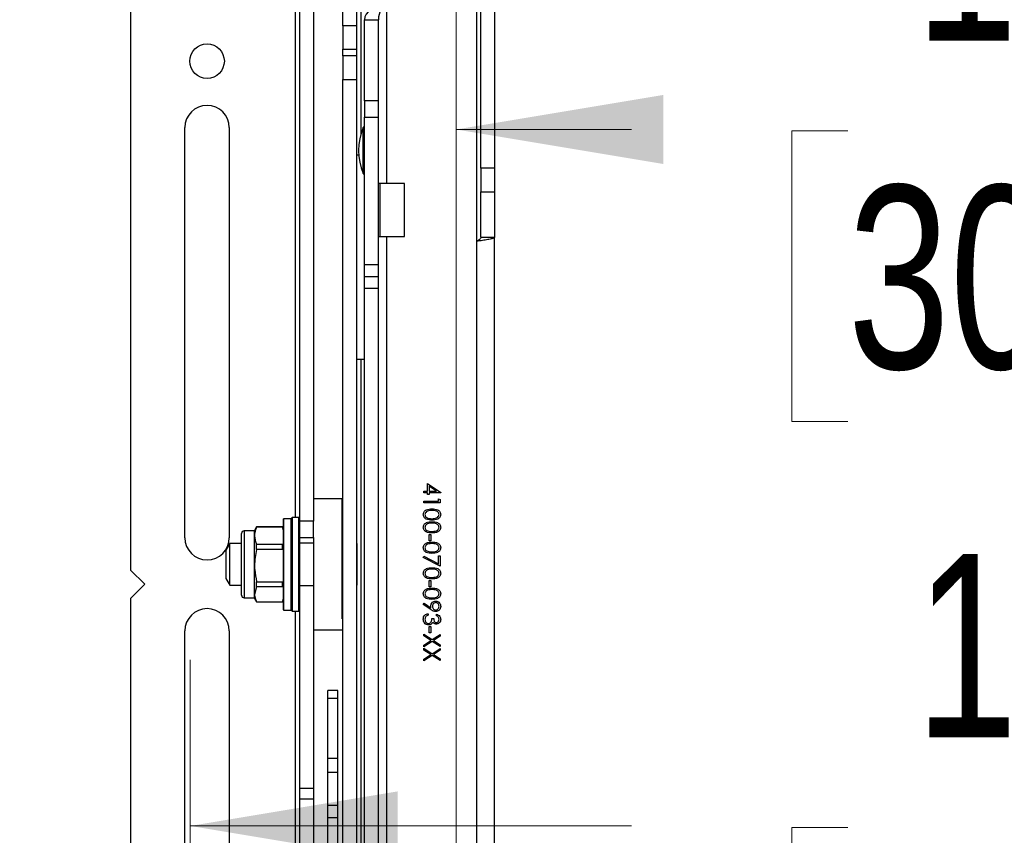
# Model space of a CAD drawing. Header units: inches. Extents: x 5 to 165, y 3 to 108.
# Tile 90 of 139: x 134.86 to 142.27, y 42.28 to 48.42. Entities that reach past the tile are written whole.
import ezdxf

# ---------------------------------------------------------------- set-up
doc = ezdxf.new("R2010")
doc.units = ezdxf.units.IN
doc.header["$LTSCALE"] = 10
doc.header["$MEASUREMENT"] = 0
doc.styles.add('SLDTEXTSTYLE0', font='TXT', dxfattribs={"width": 0.75})
doc.dimstyles.new('SLDDIMSTYLE0', dxfattribs={"dimtxt": 1.377953, "dimasz": 1.56, "dimexe": 0, "dimexo": 0.0625, "dimgap": 0.344488, "dimtad": 0, "dimtih": 1, "dimtoh": 1, "dimrnd": 1e-09, "dimzin": 4, "dimdsep": 46, "dimtxsty": 'SLDTEXTSTYLE0', "dimsah": 1, "dimcen": 0.09, "dimadec": 0, "dimazin": 1, "dimtfac": 1, "dimtofl": 0, "dimtmove": 0, "dimatfit": 3, "dimfxl": 1, "dimfrac": 2, "dimtolj": 1, "dimtzin": 12, "dimarcsym": 0})
doc.dimstyles.new('SLDDIMSTYLE3', dxfattribs={"dimtxt": 1.377953, "dimasz": 1.56, "dimexe": 0, "dimexo": 0.0625, "dimgap": 0.344488, "dimtad": 0, "dimtih": 1, "dimtoh": 1, "dimrnd": 1e-09, "dimzin": 12, "dimdsep": 46, "dimtxsty": 'SLDTEXTSTYLE0', "dimsah": 1, "dimcen": 0.09, "dimadec": 0, "dimazin": 3, "dimtfac": 1, "dimtofl": 0, "dimtmove": 0, "dimatfit": 3, "dimfxl": 1, "dimfrac": 2, "dimtolj": 1, "dimtzin": 12, "dimarcsym": 0})

# ---------------------------------------------------------------- blocks, each defined once
blk = doc.blocks.new('_D_5')
at = {"color": 216, "linetype": 'Continuous', "lineweight": 18, "true_color": 0x800080}
for p, q in [((138.1474, 35.2723), (138.1474, 48.8426)), ((150.1474, 35.2723), (150.1474, 48.8426)), ((138.1474, 47.5926), (139.4661, 47.5926)), ((141.0944, 47.5821), (140.6746, 47.5821)), ((140.6746, 47.5821), (140.6746, 45.3946)), ((146.6943, 47.5821), (147.1141, 47.5821)), ((147.1141, 47.5821), (147.1141, 45.3946)), ((150.1474, 47.5926), (148.3227, 47.5926)), ((140.6746, 45.3946), (141.0944, 45.3946)), ((147.1141, 45.3946), (146.6943, 45.3946))]:
    blk.add_line(p, q, dxfattribs=at)
for points in [[(138.1474, 47.5926), (139.7074, 47.3326), (139.7074, 47.8526)], [(150.1474, 47.5926), (148.5874, 47.8526), (148.5874, 47.3326)]]:
    blk.add_solid(points, dxfattribs=at)
at = {"color": 216, "linetype": 'Continuous', "lineweight": 18, "true_color": 0x800080, "char_height": 1.37795, "attachment_point": 1, "style": 'SLDTEXTSTYLE0'}
for s, insert in [('12.00', (141.6035, 49.6383)), ('304.80', (141.0944, 47.1709))]:
    blk.add_mtext(s, dxfattribs=dict(at, insert=insert))
blk = doc.blocks.new('_D_6')
at = {"color": 216, "linetype": 'Continuous', "lineweight": 18, "true_color": 0x800080}
for p, q in [((136.1474, 35.2723), (136.1474, 43.6013)), ((152.1474, 35.2723), (152.1474, 43.6013)), ((136.1474, 42.3513), (139.4661, 42.3513)), ((141.0944, 42.3407), (140.6746, 42.3407)), ((140.6746, 42.3407), (140.6746, 40.1532)), ((146.6943, 42.3407), (147.1141, 42.3407)), ((147.1141, 42.3407), (147.1141, 40.1532)), ((152.1474, 42.3513), (148.3227, 42.3513)), ((140.6746, 40.1532), (141.0944, 40.1532)), ((147.1141, 40.1532), (146.6943, 40.1532))]:
    blk.add_line(p, q, dxfattribs=at)
for points in [[(136.1474, 42.3513), (137.7074, 42.0913), (137.7074, 42.6113)], [(152.1474, 42.3513), (150.5874, 42.6113), (150.5874, 42.0913)]]:
    blk.add_solid(points, dxfattribs=at)
at = {"color": 216, "linetype": 'Continuous', "lineweight": 18, "true_color": 0x800080, "char_height": 1.37795, "attachment_point": 1, "style": 'SLDTEXTSTYLE0'}
for s, insert in [('16.00', (141.6035, 44.3969)), ('406.40', (141.0944, 41.9295))]:
    blk.add_mtext(s, dxfattribs=dict(at, insert=insert))
blk = doc.blocks.new('_D_9')
at = {"color": 1, "linetype": 'Continuous', "lineweight": 18}
for p, q in [((137.1954, 54.4413), (123.2985, 54.4413)), ((124.5485, 54.4413), (124.5485, 47.3277)), ((121.7486, 44.8392), (121.3287, 44.8392)), ((121.3287, 44.8392), (121.3287, 42.6517)), ((127.3484, 44.8392), (127.7683, 44.8392)), ((127.7683, 44.8392), (127.7683, 42.6517)), ((121.3287, 42.6517), (121.7486, 42.6517)), ((127.7683, 42.6517), (127.3484, 42.6517)), ((124.5485, 33.9499), (124.5485, 42.3718)), ((137.0954, 33.9499), (123.2985, 33.9499))]:
    blk.add_line(p, q, dxfattribs=at)
for points in [[(124.5485, 54.4413), (124.2885, 52.8813), (124.8085, 52.8813)], [(124.5485, 33.9499), (124.8085, 35.5099), (124.2885, 35.5099)]]:
    blk.add_solid(points, dxfattribs=at)
at = {"color": 1, "linetype": 'Continuous', "lineweight": 18, "char_height": 1.37795, "attachment_point": 1, "style": 'SLDTEXTSTYLE0'}
for s, insert in [('20.49', (122.2577, 46.8954)), ('520.48', (121.7486, 44.428))]:
    blk.add_mtext(s, dxfattribs=dict(at, insert=insert))

msp = doc.modelspace()

# ---------------------------------------------------------------- linework, layer by layer
at = {"color": 7, "linetype": 'Continuous', "lineweight": 25}
for p, q in [((135.698426, 51.192265), (135.698426, 44.275831)), ((138.333426, 47.300229), (138.333426, 51.192265)), ((138.438026, 47.300229), (138.438026, 51.192265)), ((137.295426, 48.373318), (137.295426, 50.714711)), ((137.399426, 48.373318), (137.399426, 50.714711)), ((136.969426, 49.651897), (136.969426, 44.646103)), ((137.073426, 49.651897), (137.073426, 44.646103)), ((137.623026, 48.522731), (137.623026, 47.187288)), ((137.458426, 48.418808), (137.563026, 48.418808)), ((137.458426, 47.809288), (137.458426, 48.418808)), ((137.563026, 47.809288), (137.563026, 48.418808)), ((137.399426, 48.373318), (137.295426, 48.373318)), ((137.295426, 48.373318), (137.295426, 48.196541)), ((137.399426, 48.196541), (137.399426, 48.373318)), ((137.295426, 48.196541), (137.399426, 48.196541)), ((137.295426, 48.146346), (137.295426, 48.196541)), ((137.399426, 48.146346), (137.399426, 48.196541)), ((137.399426, 48.146346), (137.295426, 48.146346)), ((137.295426, 48.146346), (137.295426, 47.96957)), ((137.399426, 47.96957), (137.399426, 48.146346)), ((137.295426, 47.96957), (137.399426, 47.96957)), ((137.295426, 41.700505), (137.295426, 47.96957)), ((137.399426, 41.693238), (137.399426, 47.96957)), ((137.563026, 47.809288), (137.458426, 47.809288)), ((137.458426, 47.809288), (137.458426, 47.684288)), ((137.563026, 47.684288), (137.563026, 47.809288)), ((137.458426, 47.684288), (137.563026, 47.684288)), ((137.458426, 46.575677), (137.458426, 47.684288)), ((137.563026, 46.575677), (137.563026, 47.684288)), ((136.106426, 44.519765), (136.106426, 47.606765)), ((136.440426, 47.606765), (136.440426, 44.519765)), ((137.458426, 47.609288), (137.449762, 47.609288)), ((137.563426, 47.479288), (137.563026, 47.479394)), ((137.563426, 47.477006), (137.563426, 47.479288)), ((137.563426, 47.420139), (137.563426, 47.472349)), ((137.399426, 47.402765), (137.414519, 47.402765)), ((137.563026, 47.389182), (137.563426, 47.389288)), ((137.563426, 47.389288), (137.563426, 47.410281)), ((138.438026, 47.300229), (138.333426, 47.300229)), ((138.333426, 47.300229), (138.333426, 47.123452)), ((138.438026, 47.123452), (138.438026, 47.300229)), ((137.449762, 47.259288), (137.458426, 47.259288)), ((137.623026, 47.187288), (137.563026, 47.187288)), ((137.575426, 46.787288), (137.575426, 47.187288)), ((137.758426, 47.187288), (137.623026, 47.187288)), ((137.758426, 46.787288), (137.758426, 47.187288)), ((138.333426, 47.123452), (138.438026, 47.123452)), ((138.333426, 46.781276), (138.333426, 47.123452)), ((138.438026, 46.781276), (138.438026, 47.123452)), ((137.563026, 46.787288), (137.623026, 46.787288)), ((137.623026, 46.787288), (137.758426, 46.787288)), ((138.303426, 37.204265), (138.303426, 46.751276)), ((138.333426, 46.781276), (138.438026, 46.781276)), ((138.435426, 37.204265), (138.435426, 46.779398)), ((137.458426, 46.575677), (137.563026, 46.575677)), ((137.458426, 46.487288), (137.458426, 46.575677)), ((137.563026, 46.487288), (137.563026, 46.575677)), ((137.458426, 46.487288), (137.563026, 46.487288)), ((137.458426, 46.3989), (137.458426, 46.487288)), ((137.563026, 46.3989), (137.563026, 46.487288)), ((137.458426, 46.3989), (137.563026, 46.3989)), ((137.458426, 41.649153), (137.458426, 46.3989)), ((137.563026, 37.464192), (137.563026, 46.3989)), ((137.429426, 45.862765), (137.399426, 45.862765)), ((137.458426, 45.862765), (137.429426, 45.862765)), ((137.932272, 44.870186), (137.932272, 44.929481)), ((137.932272, 44.929481), (138.031631, 44.861246)), ((137.99938, 44.870186), (137.945093, 44.907445)), ((137.945093, 44.907445), (137.945093, 44.870186)), ((137.903426, 44.870186), (137.932272, 44.870186)), ((137.903426, 44.858968), (137.903426, 44.870186)), ((137.932272, 44.858968), (137.903426, 44.858968)), ((137.932272, 44.844545), (137.932272, 44.858968)), ((137.945093, 44.844545), (137.932272, 44.844545)), ((137.945093, 44.870186), (137.99938, 44.870186)), ((137.945093, 44.858968), (137.945093, 44.844545)), ((138.031631, 44.858968), (137.945093, 44.858968)), ((138.031631, 44.861246), (138.031631, 44.858968)), ((137.290426, 44.812765), (137.073426, 44.812765)), ((137.903426, 44.794865), (138.015606, 44.794865)), ((137.903426, 44.783647), (137.903426, 44.794865)), ((138.028426, 44.783647), (137.903426, 44.783647)), ((138.015606, 44.794865), (138.015606, 44.814096)), ((138.015606, 44.814096), (138.028426, 44.806759)), ((138.028426, 44.806759), (138.028426, 44.783647)), ((136.646575, 44.602836), (136.630891, 44.57567)), ((136.840147, 44.602836), (136.646575, 44.602836)), ((136.646575, 44.60074), (136.646575, 44.602836)), ((136.847426, 44.57567), (136.840147, 44.602836)), ((136.840147, 44.60074), (136.840147, 44.602836)), ((136.847426, 43.978265), (136.847426, 44.661263)), ((136.907426, 44.663265), (136.849426, 44.663265)), ((136.909426, 43.973265), (136.909426, 44.666263)), ((136.964426, 44.671265), (136.914426, 44.671265)), ((137.073426, 44.646103), (136.969426, 44.646103)), ((136.969426, 44.646103), (136.969426, 44.521103)), ((137.073426, 44.521103), (137.073426, 44.646103)), ((136.532466, 44.087481), (136.532466, 44.552048)), ((136.630891, 44.571733), (136.552151, 44.571733)), ((136.630891, 44.536115), (136.630891, 44.57567)), ((136.630891, 44.309575), (136.630891, 44.536115)), ((136.840147, 44.60074), (136.646575, 44.60074)), ((137.945093, 44.496788), (137.945093, 44.544865)), ((137.945093, 44.544865), (137.957913, 44.544865)), ((137.957913, 44.544865), (137.957913, 44.496788)), ((136.445174, 44.477245), (136.415174, 44.425284)), ((136.532466, 44.477245), (136.445174, 44.477245)), ((136.445174, 44.162284), (136.445174, 44.477245)), ((136.646575, 44.430481), (136.646575, 44.471489)), ((136.646575, 44.471489), (136.840147, 44.471489)), ((136.840147, 44.430481), (136.840147, 44.471489)), ((136.969426, 44.521103), (137.073426, 44.521103)), ((136.969426, 44.521103), (136.969426, 44.480515)), ((137.073426, 44.480515), (136.969426, 44.480515)), ((136.969426, 44.480515), (136.969426, 44.158862)), ((137.073426, 44.521103), (137.073426, 44.480515)), ((137.073426, 44.480515), (137.073426, 44.158862)), ((137.400426, 44.477245), (137.399426, 44.477245)), ((137.400426, 44.477245), (137.400426, 44.162284)), ((137.957913, 44.496788), (137.945093, 44.496788)), ((136.415174, 44.425284), (136.415174, 44.214246)), ((136.840147, 44.430481), (136.646575, 44.430481)), ((137.900221, 44.371788), (137.905555, 44.381479)), ((137.905555, 44.381479), (138.015606, 44.325063)), ((138.015606, 44.325063), (138.015606, 44.383006)), ((138.015606, 44.383006), (138.028426, 44.383006)), ((138.028426, 44.383006), (138.028426, 44.306083)), ((136.630891, 44.093225), (136.630891, 44.309575)), ((138.028426, 44.306083), (137.900221, 44.371788)), ((135.698426, 44.275831), (135.804492, 44.169765)), ((135.804492, 44.169765), (135.698426, 44.063699)), ((136.415174, 44.214246), (136.445174, 44.162284)), ((136.445174, 44.162284), (136.532466, 44.162284)), ((136.646575, 44.188669), (136.840147, 44.188669)), ((136.646575, 44.149505), (136.646575, 44.188669)), ((136.840147, 44.149505), (136.840147, 44.188669)), ((137.073426, 44.158862), (136.969426, 44.158862)), ((136.969426, 44.158862), (136.969426, 42.633307)), ((137.073426, 44.158862), (137.073426, 42.633307)), ((137.399426, 44.162284), (137.400426, 44.162284)), ((137.945093, 44.150634), (137.945093, 44.198711)), ((137.945093, 44.198711), (137.957913, 44.198711)), ((137.957913, 44.198711), (137.957913, 44.150634)), ((136.646575, 44.149505), (136.630891, 44.093225)), ((136.630891, 44.063859), (136.630891, 44.093225)), ((136.840147, 44.149505), (136.646575, 44.149505)), ((137.957913, 44.150634), (137.945093, 44.150634)), ((135.698426, 44.063699), (135.698426, 37.204265)), ((136.552151, 44.067796), (136.630891, 44.067796)), ((136.630891, 44.063859), (136.646575, 44.036694)), ((136.646575, 44.036945), (136.840147, 44.036945)), ((136.646575, 44.036694), (136.646575, 44.036945)), ((136.646575, 44.036694), (136.840147, 44.036694)), ((136.840147, 44.036694), (136.847426, 44.063859)), ((136.840147, 44.036694), (136.840147, 44.036945)), ((137.900221, 44.017622), (137.906456, 44.026586)), ((137.956511, 43.979135), (137.900221, 44.017622)), ((137.906456, 44.026586), (137.957262, 43.99183)), ((136.849426, 43.976265), (136.907426, 43.976265)), ((136.914426, 43.968265), (136.964426, 43.968265)), ((137.93708, 43.948711), (137.93708, 43.937493)), ((137.99958, 43.932686), (137.99958, 43.943904)), ((137.965926, 43.913455), (137.978747, 43.913455)), ((136.106426, 40.732765), (136.106426, 43.819765)), ((136.440426, 43.819765), (136.440426, 40.732765)), ((137.073426, 43.826765), (137.290426, 43.826765)), ((137.903426, 43.794064), (137.967178, 43.753249)), ((137.903426, 43.781118), (137.903426, 43.794064)), ((137.945093, 43.804481), (137.945093, 43.852557)), ((137.945093, 43.852557), (137.957913, 43.852557)), ((137.957913, 43.804481), (137.945093, 43.804481)), ((137.957913, 43.852557), (137.957913, 43.804481)), ((137.967178, 43.753249), (138.028426, 43.792461)), ((138.028426, 43.792461), (138.028426, 43.779516)), ((137.957062, 43.746788), (137.903426, 43.781118)), ((137.903426, 43.712458), (137.957062, 43.746788)), ((137.967178, 43.740303), (137.903426, 43.699513)), ((138.028426, 43.701115), (137.967178, 43.740303)), ((138.028426, 43.779516), (137.977294, 43.746788)), ((137.977294, 43.746788), (138.028426, 43.714061)), ((138.028426, 43.714061), (138.028426, 43.701115)), ((137.903426, 43.699513), (137.903426, 43.712458)), ((137.903426, 43.688295), (137.967178, 43.647479)), ((137.903426, 43.675349), (137.903426, 43.688295)), ((137.957062, 43.641019), (137.903426, 43.675349)), ((137.903426, 43.606689), (137.957062, 43.641019)), ((137.967178, 43.647479), (138.028426, 43.686692)), ((138.028426, 43.673746), (137.977294, 43.641019)), ((137.977294, 43.641019), (138.028426, 43.608292)), ((138.028426, 43.686692), (138.028426, 43.673746)), ((137.967178, 43.634534), (137.903426, 43.593743)), ((137.903426, 43.593743), (137.903426, 43.606689)), ((138.028426, 43.595346), (137.967178, 43.634534)), ((138.028426, 43.608292), (138.028426, 43.595346)), ((137.256426, 43.370949), (137.182426, 43.370949)), ((137.182426, 43.310785), (137.182426, 43.370949)), ((137.256426, 43.310785), (137.256426, 43.370949)), ((137.256426, 43.310785), (137.182426, 43.310785)), ((137.182426, 42.860079), (137.182426, 43.310785)), ((137.256426, 42.860079), (137.256426, 43.310785)), ((137.256426, 42.860079), (137.182426, 42.860079)), ((137.182426, 42.753551), (137.182426, 42.860079)), ((137.256426, 42.753551), (137.256426, 42.860079)), ((137.256426, 42.753551), (137.182426, 42.753551)), ((137.182426, 42.504084), (137.182426, 42.753551)), ((137.256426, 42.504084), (137.256426, 42.753551)), ((137.073426, 42.633307), (136.969426, 42.633307)), ((136.969426, 42.633307), (136.969426, 42.555233)), ((137.073426, 42.633307), (137.073426, 42.555233)), ((136.969426, 42.555233), (137.073426, 42.555233)), ((136.969426, 42.555233), (136.969426, 37.204265)), ((137.073426, 42.555233), (137.073426, 37.204265)), ((137.256426, 42.504084), (137.182426, 42.504084)), ((137.182426, 42.411819), (137.182426, 42.504084)), ((137.256426, 42.411819), (137.256426, 42.504084)), ((137.256426, 42.411819), (137.182426, 42.411819)), ((137.182426, 41.700505), (137.182426, 42.411819)), ((137.256426, 41.700505), (137.256426, 42.411819))]:
    msp.add_line(p, q, dxfattribs=at)
at = {"color": 8, "linetype": 'Continuous', "lineweight": 25}
for p, q in [((136.939426, 44.671265), (136.939426, 51.192265)), ((138.303426, 46.751276), (138.303426, 51.192265)), ((137.429426, 49.3258), (137.429426, 47.553888)), ((137.447913, 47.591405), (137.447913, 47.608052)), ((137.447913, 47.260524), (137.447913, 47.591405)), ((137.449762, 47.609288), (137.449762, 47.592523)), ((137.449762, 47.592523), (137.449762, 47.259288)), ((137.623026, 46.787288), (137.623026, 37.204265)), ((137.429426, 45.862765), (137.429426, 41.677686)), ((137.290426, 43.911042), (137.290426, 44.812765)), ((136.849426, 44.663263), (136.849426, 43.976265)), ((136.907426, 43.976267), (136.907426, 44.663265)), ((136.914426, 44.671263), (136.914426, 43.968265)), ((136.964426, 43.968267), (136.964426, 44.671265)), ((136.552151, 44.571733), (136.552151, 44.067796)), ((136.939426, 37.204265), (136.939426, 43.968265))]:
    msp.add_line(p, q, dxfattribs=at)
at = {"color": 7, "linetype": 'Continuous', "lineweight": 25}
msp.add_circle((136.273426, 48.106765), 0.13, dxfattribs=at)
for centre, radius, start, end in [((136.273426, 47.606765), 0.167, 360, 180), ((137.868426, 47.434288), 0.455, 157.548673, 202.451327), ((137.449762, 47.607288), 0.002, 90, 157.548673), ((137.449762, 47.261288), 0.002, 202.451327, 270), ((137.290426, 44.807765), 0.005, 0, 90), ((136.849426, 44.661265), 0.002, 90, 180), ((136.907426, 44.661265), 0.002, 0, 90), ((136.914426, 44.666265), 0.005, 90, 180), ((136.964426, 44.666265), 0.005, 0, 90), ((136.552151, 44.552048), 0.019685, 90, 180), ((136.273426, 44.519765), 0.167, 180, 0), ((136.552151, 44.087481), 0.019685, 180, 270), ((136.273426, 43.819765), 0.167, 0, 180), ((136.849426, 43.978265), 0.002, 180, 270), ((136.907426, 43.978265), 0.002, 270, 0), ((136.914426, 43.973265), 0.005, 180, 270), ((136.964426, 43.973265), 0.005, 270, 0)]:
    msp.add_arc(centre, radius, start, end, dxfattribs=at)
for major_axis, ratio, start_param, end_param in [((0.1646, 0), 0.63136724, 1.57079633, 3.14159265), ((0, 0.103923), 0.57735027, 0, 1.57079633)]:
    msp.add_ellipse((137.623026, 48.418808), major_axis=major_axis, ratio=ratio, start_param=start_param, end_param=end_param, dxfattribs=at)
for points, knots in [([(138.438026, 46.781276), (138.435962, 46.778739), (138.432127, 46.774029), (138.40465, 46.767162), (138.368208, 46.760656), (138.332117, 46.755347), (138.310162, 46.752231), (138.303426, 46.751276)], [0, 0, 0, 0, 0.25309606, 0.47005826, 0.68701526, 0.90397227, 1, 1, 1, 1]), ([(138.333426, 46.781276), (138.332883, 46.77853), (138.331835, 46.773232), (138.324123, 46.765392), (138.314206, 46.75813), (138.306815, 46.75343), (138.303426, 46.751276)], [0, 0, 0, 0, 0.27428136, 0.52924972, 0.78416508, 1, 1, 1, 1]), ([(137.900221, 44.695381), (137.900518, 44.699029), (137.901112, 44.706325), (137.907656, 44.719599), (137.928658, 44.736018), (137.95098, 44.736711), (137.965876, 44.737173)], [0, 0, 0, 0, 0.12555073, 0.25109, 0.50025013, 1, 1, 1, 1]), ([(137.965876, 44.652237), (137.950874, 44.652935), (137.928382, 44.653983), (137.907658, 44.670976), (137.901114, 44.684352), (137.900519, 44.691705), (137.900221, 44.695381)], [0, 0, 0, 0, 0.49940654, 0.74874274, 0.87437238, 1, 1, 1, 1]), ([(137.965926, 44.725955), (137.954241, 44.725863), (137.936745, 44.725726), (137.919682, 44.713722), (137.913964, 44.703585), (137.913349, 44.697864), (137.913042, 44.695005)], [0, 0, 0, 0, 0.50029125, 0.74908604, 0.87460621, 1, 1, 1, 1]), ([(137.913042, 44.695005), (137.91347, 44.691591), (137.914328, 44.68476), (137.921462, 44.674208), (137.92956, 44.670469), (137.934501, 44.668187)], [0, 0, 0, 0, 0.2802572, 0.56078111, 1, 1, 1, 1]), ([(137.965876, 44.737173), (137.980802, 44.736689), (137.999483, 44.736084), (138.018259, 44.724435), (138.025718, 44.71632), (138.030739, 44.706342), (138.031334, 44.699034), (138.031631, 44.695381)], [0, 0, 0, 0, 0.498702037, 0.624176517, 0.749467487, 0.874745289, 1, 1, 1, 1]), ([(138.031631, 44.695381), (138.031337, 44.691702), (138.030748, 44.684343), (138.024224, 44.670932), (138.00337, 44.654036), (137.980878, 44.652957), (137.965876, 44.652237)], [0, 0, 0, 0, 0.12560007, 0.25119689, 0.50058134, 1, 1, 1, 1]), ([(138.018811, 44.695005), (138.018525, 44.697871), (138.017953, 44.703604), (138.013557, 44.711205), (138.007411, 44.717271), (137.992187, 44.725542), (137.977592, 44.725771), (137.965926, 44.725955)], [0, 0, 0, 0, 0.12513878, 0.25041818, 0.37551888, 0.50084712, 1, 1, 1, 1]), ([(137.965926, 44.663455), (137.977532, 44.663918), (137.994917, 44.664611), (138.0121, 44.67631), (138.017907, 44.686422), (138.01851, 44.692146), (138.018811, 44.695005)], [0, 0, 0, 0, 0.50007152, 0.74902056, 0.87459845, 1, 1, 1, 1]), ([(137.900221, 44.599227), (137.900518, 44.602875), (137.901112, 44.610171), (137.907656, 44.623445), (137.928658, 44.639864), (137.95098, 44.640557), (137.965876, 44.641019)], [0, 0, 0, 0, 0.12555073, 0.25109, 0.50025013, 1, 1, 1, 1]), ([(137.965926, 44.629801), (137.954241, 44.629709), (137.936745, 44.629572), (137.919682, 44.617568), (137.913964, 44.607431), (137.913349, 44.60171), (137.913042, 44.598852)], [0, 0, 0, 0, 0.50029125, 0.74908604, 0.87460621, 1, 1, 1, 1]), ([(137.934501, 44.668187), (137.940263, 44.666595), (137.95056, 44.66375), (137.961228, 44.663545), (137.965926, 44.663455)], [0, 0, 0, 0, 0.55959879, 1, 1, 1, 1]), ([(137.965876, 44.641019), (137.980802, 44.640535), (137.999483, 44.63993), (138.018259, 44.628281), (138.025718, 44.620166), (138.030739, 44.610188), (138.031334, 44.602881), (138.031631, 44.599227)], [0, 0, 0, 0, 0.49870204, 0.62417652, 0.74946749, 0.87474529, 1, 1, 1, 1]), ([(138.018811, 44.598852), (138.018525, 44.601717), (138.017953, 44.607451), (138.013557, 44.615051), (138.007411, 44.621117), (137.992187, 44.629388), (137.977592, 44.629617), (137.965926, 44.629801)], [0, 0, 0, 0, 0.12513878, 0.25041818, 0.37551888, 0.50084712, 1, 1, 1, 1]), ([(136.646575, 44.60074), (136.64085, 44.586535), (136.632249, 44.565189), (136.631231, 44.543402), (136.630891, 44.536115)], [0, 0, 0, 0, 0.66548524, 1, 1, 1, 1]), ([(136.630891, 44.536115), (136.63156, 44.526333), (136.632907, 44.506639), (136.640421, 44.485167), (136.645665, 44.473512), (136.646575, 44.471489)], [0, 0, 0, 0, 0.44918411, 0.90440522, 1, 1, 1, 1]), ([(137.965876, 44.556083), (137.950874, 44.556782), (137.928382, 44.557829), (137.907658, 44.574822), (137.901114, 44.588198), (137.900519, 44.595551), (137.900221, 44.599227)], [0, 0, 0, 0, 0.49940654, 0.74874274, 0.87437238, 1, 1, 1, 1]), ([(137.913042, 44.598852), (137.91347, 44.595437), (137.914328, 44.588606), (137.921462, 44.578054), (137.92956, 44.574315), (137.934501, 44.572034)], [0, 0, 0, 0, 0.2802572, 0.56078111, 1, 1, 1, 1]), ([(137.934501, 44.572034), (137.940263, 44.570441), (137.95056, 44.567596), (137.961228, 44.567391), (137.965926, 44.567301)], [0, 0, 0, 0, 0.55959879, 1, 1, 1, 1]), ([(138.031631, 44.599227), (138.031337, 44.595548), (138.030748, 44.58819), (138.024224, 44.574778), (138.00337, 44.557882), (137.980878, 44.556803), (137.965876, 44.556083)], [0, 0, 0, 0, 0.12560007, 0.25119689, 0.50058134, 1, 1, 1, 1]), ([(137.965926, 44.567301), (137.977532, 44.567764), (137.994917, 44.568457), (138.0121, 44.580156), (138.017907, 44.590268), (138.01851, 44.595992), (138.018811, 44.598852)], [0, 0, 0, 0, 0.500071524, 0.749020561, 0.874598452, 1, 1, 1, 1]), ([(137.900221, 44.445381), (137.900518, 44.449029), (137.901112, 44.456325), (137.907656, 44.469599), (137.928658, 44.486018), (137.95098, 44.486711), (137.965876, 44.487173)], [0, 0, 0, 0, 0.12555073, 0.25109, 0.50025013, 1, 1, 1, 1]), ([(137.965926, 44.475955), (137.954241, 44.475863), (137.936745, 44.475726), (137.919682, 44.463722), (137.913964, 44.453585), (137.913349, 44.447864), (137.913042, 44.445005)], [0, 0, 0, 0, 0.50029125, 0.74908604, 0.87460621, 1, 1, 1, 1]), ([(137.965876, 44.487173), (137.980802, 44.486689), (137.999483, 44.486084), (138.018259, 44.474435), (138.025718, 44.46632), (138.030739, 44.456342), (138.031334, 44.449034), (138.031631, 44.445381)], [0, 0, 0, 0, 0.49870204, 0.62417652, 0.74946749, 0.87474529, 1, 1, 1, 1]), ([(138.018811, 44.445005), (138.018525, 44.447871), (138.017953, 44.453604), (138.013557, 44.461205), (138.007411, 44.467271), (137.992187, 44.475542), (137.977592, 44.475771), (137.965926, 44.475955)], [0, 0, 0, 0, 0.12513878, 0.25041818, 0.37551888, 0.50084712, 1, 1, 1, 1]), ([(136.646575, 44.430481), (136.642136, 44.410709), (136.633196, 44.370889), (136.631663, 44.330107), (136.630891, 44.309575)], [0, 0, 0, 0, 0.496538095, 1, 1, 1, 1]), ([(137.965876, 44.402237), (137.950874, 44.402935), (137.928382, 44.403983), (137.907658, 44.420976), (137.901114, 44.434352), (137.900519, 44.441705), (137.900221, 44.445381)], [0, 0, 0, 0, 0.49940654, 0.74874274, 0.87437238, 1, 1, 1, 1]), ([(137.913042, 44.445005), (137.91347, 44.441591), (137.914328, 44.43476), (137.921462, 44.424208), (137.92956, 44.420469), (137.934501, 44.418187)], [0, 0, 0, 0, 0.280257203, 0.560781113, 1, 1, 1, 1]), ([(137.934501, 44.418187), (137.940263, 44.416595), (137.95056, 44.41375), (137.961228, 44.413545), (137.965926, 44.413455)], [0, 0, 0, 0, 0.55959879, 1, 1, 1, 1]), ([(138.031631, 44.445381), (138.031337, 44.441702), (138.030748, 44.434343), (138.024224, 44.420932), (138.00337, 44.404036), (137.980878, 44.402957), (137.965876, 44.402237)], [0, 0, 0, 0, 0.12560007, 0.25119689, 0.50058134, 1, 1, 1, 1]), ([(137.965926, 44.413455), (137.977532, 44.413918), (137.994917, 44.414611), (138.0121, 44.42631), (138.017907, 44.436422), (138.01851, 44.442146), (138.018811, 44.445005)], [0, 0, 0, 0, 0.500071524, 0.749020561, 0.874598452, 1, 1, 1, 1]), ([(136.630891, 44.309575), (136.631094, 44.299023), (136.63188, 44.258283), (136.64032, 44.218298), (136.646575, 44.188669)], [0, 0, 0, 0, 0.25898698, 1, 1, 1, 1]), ([(137.900221, 44.253073), (137.900518, 44.256721), (137.901112, 44.264017), (137.907656, 44.277291), (137.928658, 44.29371), (137.95098, 44.294403), (137.965876, 44.294865)], [0, 0, 0, 0, 0.12555073, 0.25109, 0.50025013, 1, 1, 1, 1]), ([(137.965876, 44.209929), (137.950874, 44.210628), (137.928382, 44.211675), (137.907658, 44.228668), (137.901114, 44.242044), (137.900519, 44.249397), (137.900221, 44.253073)], [0, 0, 0, 0, 0.49940654, 0.74874274, 0.87437238, 1, 1, 1, 1]), ([(137.965926, 44.283647), (137.954241, 44.283556), (137.936745, 44.283418), (137.919682, 44.271414), (137.913964, 44.261277), (137.913349, 44.255557), (137.913042, 44.252698)], [0, 0, 0, 0, 0.50029125, 0.74908604, 0.87460621, 1, 1, 1, 1]), ([(137.913042, 44.252698), (137.91347, 44.249284), (137.914328, 44.242452), (137.921462, 44.2319), (137.92956, 44.228161), (137.934501, 44.22588)], [0, 0, 0, 0, 0.2802572, 0.56078111, 1, 1, 1, 1]), ([(137.965876, 44.294865), (137.980802, 44.294381), (137.999483, 44.293776), (138.018259, 44.282127), (138.025718, 44.274013), (138.030739, 44.264035), (138.031334, 44.256727), (138.031631, 44.253073)], [0, 0, 0, 0, 0.49870204, 0.62417652, 0.74946749, 0.87474529, 1, 1, 1, 1]), ([(138.031631, 44.253073), (138.031337, 44.249394), (138.030748, 44.242036), (138.024224, 44.228624), (138.00337, 44.211729), (137.980878, 44.210649), (137.965876, 44.209929)], [0, 0, 0, 0, 0.12560007, 0.25119689, 0.50058134, 1, 1, 1, 1]), ([(138.018811, 44.252698), (138.018525, 44.255563), (138.017953, 44.261297), (138.013557, 44.268897), (138.007411, 44.274964), (137.992187, 44.283234), (137.977592, 44.283464), (137.965926, 44.283647)], [0, 0, 0, 0, 0.12513878, 0.25041818, 0.37551888, 0.50084712, 1, 1, 1, 1]), ([(137.965926, 44.221147), (137.977532, 44.22161), (137.994917, 44.222303), (138.0121, 44.234002), (138.017907, 44.244114), (138.01851, 44.249838), (138.018811, 44.252698)], [0, 0, 0, 0, 0.50007152, 0.74902056, 0.87459845, 1, 1, 1, 1]), ([(137.934501, 44.22588), (137.940263, 44.224287), (137.95056, 44.221442), (137.961228, 44.221237), (137.965926, 44.221147)], [0, 0, 0, 0, 0.55959879, 1, 1, 1, 1]), ([(136.630891, 44.093225), (136.631094, 44.088313), (136.63188, 44.069349), (136.64032, 44.050737), (136.646575, 44.036945)], [0, 0, 0, 0, 0.25898698, 1, 1, 1, 1]), ([(137.900221, 44.099227), (137.900518, 44.102875), (137.901112, 44.110171), (137.907656, 44.123445), (137.928658, 44.139864), (137.95098, 44.140557), (137.965876, 44.141019)], [0, 0, 0, 0, 0.12555073, 0.25109, 0.50025013, 1, 1, 1, 1]), ([(137.965876, 44.056083), (137.950874, 44.056782), (137.928382, 44.057829), (137.907658, 44.074822), (137.901114, 44.088198), (137.900519, 44.095551), (137.900221, 44.099227)], [0, 0, 0, 0, 0.49940654, 0.74874274, 0.87437238, 1, 1, 1, 1]), ([(137.965926, 44.129801), (137.954241, 44.129709), (137.936745, 44.129572), (137.919682, 44.117568), (137.913964, 44.107431), (137.913349, 44.10171), (137.913042, 44.098852)], [0, 0, 0, 0, 0.50029125, 0.74908604, 0.87460621, 1, 1, 1, 1]), ([(137.913042, 44.098852), (137.91347, 44.095437), (137.914328, 44.088606), (137.921462, 44.078054), (137.92956, 44.074315), (137.934501, 44.072034)], [0, 0, 0, 0, 0.2802572, 0.56078111, 1, 1, 1, 1]), ([(137.965876, 44.141019), (137.980802, 44.140535), (137.999483, 44.13993), (138.018259, 44.128281), (138.025718, 44.120166), (138.030739, 44.110188), (138.031334, 44.102881), (138.031631, 44.099227)], [0, 0, 0, 0, 0.49870204, 0.62417652, 0.74946749, 0.87474529, 1, 1, 1, 1]), ([(138.031631, 44.099227), (138.031337, 44.095548), (138.030748, 44.08819), (138.024224, 44.074778), (138.00337, 44.057882), (137.980878, 44.056803), (137.965876, 44.056083)], [0, 0, 0, 0, 0.12560007, 0.25119689, 0.50058134, 1, 1, 1, 1]), ([(138.018811, 44.098852), (138.018525, 44.101717), (138.017953, 44.107451), (138.013557, 44.115051), (138.007411, 44.121117), (137.992187, 44.129388), (137.977592, 44.129617), (137.965926, 44.129801)], [0, 0, 0, 0, 0.12513878, 0.25041818, 0.37551888, 0.50084712, 1, 1, 1, 1]), ([(137.965926, 44.067301), (137.977532, 44.067764), (137.994917, 44.068457), (138.0121, 44.080156), (138.017907, 44.090268), (138.01851, 44.095992), (138.018811, 44.098852)], [0, 0, 0, 0, 0.50007152, 0.74902056, 0.87459845, 1, 1, 1, 1]), ([(137.934501, 44.072034), (137.940263, 44.070441), (137.95056, 44.067596), (137.961228, 44.067391), (137.965926, 44.067301)], [0, 0, 0, 0, 0.55959879, 1, 1, 1, 1]), ([(137.956311, 44.004976), (137.95691, 44.010543), (137.958108, 44.021675), (137.967959, 44.034276), (137.980219, 44.042106), (137.988968, 44.042877), (137.993345, 44.043263)], [0, 0, 0, 0, 0.2798143, 0.55948851, 0.77963512, 1, 1, 1, 1]), ([(137.993971, 44.032045), (137.989994, 44.031411), (137.982019, 44.030141), (137.974191, 44.021575), (137.969774, 44.012291), (137.969346, 44.00603), (137.969131, 44.002898)], [0, 0, 0, 0, 0.27847246, 0.55842362, 0.77909763, 1, 1, 1, 1]), ([(137.993345, 44.043263), (137.999119, 44.042581), (138.010662, 44.041217), (138.023207, 44.030174), (138.030378, 44.017032), (138.031213, 44.007993), (138.031631, 44.003474)], [0, 0, 0, 0, 0.27953837, 0.55885101, 0.77945231, 1, 1, 1, 1]), ([(138.018811, 44.00405), (138.018433, 44.007948), (138.017678, 44.015741), (138.011375, 44.024904), (138.003166, 44.031041), (137.997035, 44.03171), (137.993971, 44.032045)], [0, 0, 0, 0, 0.280092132, 0.56001055, 0.780130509, 1, 1, 1, 1]), ([(137.900221, 43.90702), (137.900723, 43.912755), (137.901726, 43.92421), (137.911323, 43.937741), (137.923951, 43.9456), (137.932701, 43.947673), (137.93708, 43.948711)], [0, 0, 0, 0, 0.2798859, 0.55897854, 0.77926287, 1, 1, 1, 1]), ([(137.93708, 43.937493), (137.933446, 43.936349), (137.926964, 43.934308), (137.921988, 43.929719), (137.919802, 43.927703)], [0, 0, 0, 0, 0.56069443, 1, 1, 1, 1]), ([(137.957262, 43.99183), (137.956968, 43.994276), (137.956443, 43.998644), (137.956351, 44.003041), (137.956311, 44.004976)], [0, 0, 0, 0, 0.55994417, 1, 1, 1, 1]), ([(137.99322, 43.964737), (137.988689, 43.965193), (137.981218, 43.965946), (137.97158, 43.970041), (137.963856, 43.974266), (137.958959, 43.977512), (137.956511, 43.979135)], [0, 0, 0, 0, 0.33929492, 0.55942537, 0.77969467, 1, 1, 1, 1]), ([(137.969131, 44.002898), (137.969443, 43.999042), (137.970065, 43.991345), (137.976491, 43.982345), (137.984914, 43.976823), (137.990952, 43.976244), (137.993971, 43.975955)], [0, 0, 0, 0, 0.28031929, 0.55952988, 0.77975279, 1, 1, 1, 1]), ([(138.031631, 44.003474), (138.030963, 43.997792), (138.029627, 43.986435), (138.019428, 43.97355), (138.006592, 43.966088), (137.997677, 43.965187), (137.99322, 43.964737)], [0, 0, 0, 0, 0.27972987, 0.55916331, 0.77961164, 1, 1, 1, 1]), ([(137.993971, 43.975955), (137.997871, 43.976536), (138.005688, 43.977699), (138.013584, 43.985838), (138.018161, 43.99484), (138.018594, 44.000979), (138.018811, 44.00405)], [0, 0, 0, 0, 0.27872193, 0.55856931, 0.77917115, 1, 1, 1, 1]), ([(137.99958, 43.943904), (138.004387, 43.942463), (138.013986, 43.939587), (138.024612, 43.930035), (138.030714, 43.918478), (138.031325, 43.910623), (138.031631, 43.906694)], [0, 0, 0, 0, 0.28028774, 0.559679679, 0.779746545, 1, 1, 1, 1]), ([(137.940561, 43.863775), (137.934426, 43.864672), (137.922152, 43.866466), (137.908668, 43.8782), (137.901343, 43.892497), (137.900595, 43.902177), (137.900221, 43.90702)], [0, 0, 0, 0, 0.279304, 0.55883826, 0.77927695, 1, 1, 1, 1]), ([(137.919802, 43.927703), (137.917556, 43.924111), (137.913535, 43.917682), (137.913193, 43.910145), (137.913042, 43.906819)], [0, 0, 0, 0, 0.55874795, 1, 1, 1, 1]), ([(137.913042, 43.906819), (137.913331, 43.902485), (137.91391, 43.893832), (137.920396, 43.883358), (137.929301, 43.876251), (137.936092, 43.875412), (137.939484, 43.874993)], [0, 0, 0, 0, 0.28059907, 0.56015095, 0.78030258, 1, 1, 1, 1]), ([(137.939484, 43.874993), (137.941663, 43.875175), (137.946023, 43.875539), (137.953906, 43.879434), (137.964675, 43.891062), (137.965426, 43.904496), (137.965926, 43.913455)], [0, 0, 0, 0, 0.12558702, 0.25119068, 0.50060497, 1, 1, 1, 1]), ([(137.962771, 43.871237), (137.958945, 43.86884), (137.952106, 43.864555), (137.944092, 43.864014), (137.940561, 43.863775)], [0, 0, 0, 0, 0.55941908, 1, 1, 1, 1]), ([(137.973438, 43.884784), (137.971919, 43.881873), (137.969205, 43.876673), (137.964738, 43.872899), (137.962771, 43.871237)], [0, 0, 0, 0, 0.55979451, 1, 1, 1, 1]), ([(137.999154, 43.870186), (137.996266, 43.870389), (137.990492, 43.870795), (137.980899, 43.875299), (137.976266, 43.881189), (137.973438, 43.884784)], [0, 0, 0, 0, 0.28050821, 0.56079232, 1, 1, 1, 1]), ([(137.978747, 43.913455), (137.9794, 43.906393), (137.980379, 43.895803), (137.987713, 43.88545), (137.993934, 43.881907), (137.997448, 43.881571), (137.999204, 43.881404)], [0, 0, 0, 0, 0.49941848, 0.74901596, 0.87454371, 1, 1, 1, 1]), ([(138.031631, 43.906694), (138.031088, 43.901633), (138.030002, 43.891516), (138.021971, 43.87941), (138.011069, 43.871722), (138.003124, 43.870697), (137.999154, 43.870186)], [0, 0, 0, 0, 0.28008496, 0.55986833, 0.78009915, 1, 1, 1, 1]), ([(137.999204, 43.881404), (138.002476, 43.882037), (138.009047, 43.883309), (138.017143, 43.892878), (138.018179, 43.901366), (138.018811, 43.906544)], [0, 0, 0, 0, 0.278858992, 0.560074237, 1, 1, 1, 1]), ([(138.018811, 43.906544), (138.018552, 43.909794), (138.018036, 43.916285), (138.011786, 43.926619), (138.00421, 43.930384), (137.99958, 43.932686)], [0, 0, 0, 0, 0.28063596, 0.56036441, 1, 1, 1, 1])]:
    msp.add_open_spline(points, degree=3, knots=knots, dxfattribs=at)

# ---------------------------------------------------------------- dimensions: what is measured, and where the dimension line sits
at = {"color": 1, "linetype": 'Continuous', "lineweight": 18}
dim = msp.add_linear_dim(base=(124.548499, 54.441265), p1=(137.595426, 33.949857), p2=(137.695426, 54.441265), angle=90, dimstyle='SLDDIMSTYLE3', dxfattribs=at)
dim.commit()
dim.dimension.update_dxf_attribs({"geometry": '_D_9', "text_midpoint": (124.548499, 44.849743), "dimtype": 160})
at = {"color": 216, "linetype": 'Continuous', "lineweight": 18, "true_color": 0x800080}
for base, p1, p2, picture, middle in [((150.147442, 47.592633), (138.147442, 34.772265), (150.147442, 34.772265), '_D_5', (143.894363, 47.592633)), ((152.147442, 42.351257), (136.147442, 34.772265), (152.147442, 34.772265), '_D_6', (143.894363, 42.351257))]:
    dim = msp.add_linear_dim(base=base, p1=p1, p2=p2, dimstyle='SLDDIMSTYLE0', dxfattribs=at)
    dim.commit()
    dim.dimension.update_dxf_attribs({"geometry": picture, "text_midpoint": middle, "dimtype": 160})

doc.saveas('drawing.dxf')
